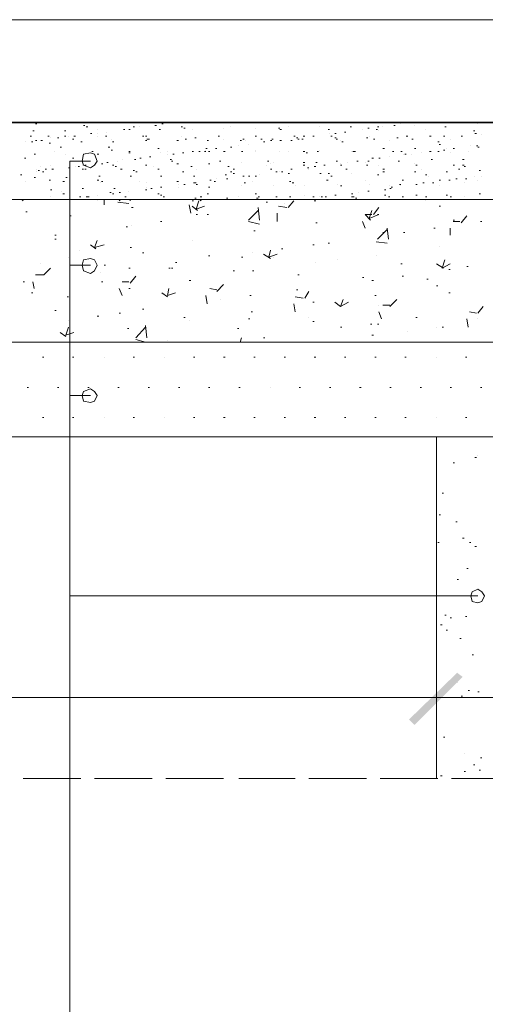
# Model space of a CAD drawing. Header units: inches. Extents: x 478 to 688, y 18 to 315.
# Tile 4 of 8: x 555 to 578, y 200 to 248. Entities that reach past the tile are written whole.
import ezdxf

# ---------------------------------------------------------------- set-up
doc = ezdxf.new("R2010")
doc.units = ezdxf.units.IN
doc.header["$MEASUREMENT"] = 0
doc.layers.get('0').update_dxf_attribs({"linetype": 'CONTINUOUS', "lineweight": 9})
doc.layers.add('H', color=7, linetype='CONTINUOUS', lineweight=30)
doc.layers.add('P', color=7, linetype='CONTINUOUS', lineweight=30)

msp = doc.modelspace()

# ---------------------------------------------------------------- hatches: boundary and pattern name
at = {"layer": 'H', "linetype": 'Continuous', "lineweight": 5}
for points in [[(574.161, 213.777), (574.428, 213.511), (576.494, 216.044)], [(574.428, 213.511), (576.494, 216.044), (576.761, 215.844)]]:
    msp.add_hatch(color=0, dxfattribs=at).paths.add_polyline_path(points)

# ---------------------------------------------------------------- linework, layer by layer
at = {"linetype": 'Continuous', "lineweight": 5}
msp.add_line((541.694, 247.777), (634.028, 247.777), dxfattribs=at)
at = {"layer": 'P', "color": 0, "linetype": 'Continuous', "lineweight": 35}
msp.add_lwpolyline([(654.682, 242.777), (522.282, 242.777)], dxfattribs=at)
at = {"layer": 'P', "color": 0, "linetype": 'Continuous', "lineweight": 5}
for points in [[(556.028, 242.711), (556.094, 242.711)], [(558.361, 242.644), (558.428, 242.644)], [(558.494, 242.577), (558.561, 242.577)], [(560.761, 242.577), (560.828, 242.577)], [(561.094, 242.577), (561.094, 242.577)], [(561.828, 242.644), (561.894, 242.644)], [(562.161, 242.711), (562.228, 242.711)], [(562.628, 242.777), (562.694, 242.777)], [(563.094, 242.577), (563.161, 242.577)], [(565.494, 242.577), (565.494, 242.577)], [(568.294, 242.577), (568.294, 242.577)], [(569.828, 242.577), (569.828, 242.577)], [(571.294, 242.577), (571.361, 242.577)], [(572.628, 242.577), (572.694, 242.577)], [(572.894, 242.577), (572.894, 242.577)], [(573.428, 242.644), (573.494, 242.644)], [(573.761, 242.711), (573.761, 242.711)], [(574.228, 242.777), (574.294, 242.777)], [(574.428, 242.644), (574.428, 242.644)], [(575.894, 242.577), (575.961, 242.577)], [(577.494, 242.711), (577.494, 242.711)], [(555.761, 242.111), (555.828, 242.111)], [(555.894, 242.377), (555.961, 242.377)], [(556.628, 242.111), (556.694, 242.111)], [(557.428, 242.377), (557.494, 242.377)], [(557.428, 242.111), (557.494, 242.111)], [(557.628, 242.111), (557.628, 242.111)], [(557.894, 242.111), (557.961, 242.111)], [(558.694, 242.244), (558.761, 242.244)], [(559.028, 242.444), (559.028, 242.444)], [(559.028, 242.244), (559.028, 242.244)], [(559.028, 242.111), (559.028, 242.111)], [(559.428, 242.111), (559.494, 242.111)], [(559.494, 242.311), (559.494, 242.311)], [(560.294, 242.444), (560.361, 242.444)], [(560.561, 242.444), (560.561, 242.444)], [(560.561, 242.444), (560.628, 242.444)], [(561.228, 242.111), (561.294, 242.111)], [(561.361, 242.111), (561.428, 242.111)], [(562.028, 242.444), (562.094, 242.444)], [(563.094, 242.111), (563.094, 242.111)], [(563.228, 242.511), (563.294, 242.511)], [(563.628, 242.444), (563.628, 242.444)], [(564.894, 242.111), (564.961, 242.111)], [(565.161, 242.511), (565.161, 242.511)], [(566.694, 242.511), (566.694, 242.511)], [(566.694, 242.111), (566.761, 242.111)], [(567.828, 242.511), (567.894, 242.511)], [(567.894, 242.444), (567.961, 242.444)], [(568.561, 242.111), (568.628, 242.111)], [(569.028, 242.111), (569.094, 242.111)], [(569.494, 242.111), (569.561, 242.111)], [(570.228, 242.444), (570.294, 242.444)], [(570.294, 242.244), (570.294, 242.244)], [(570.361, 242.111), (570.428, 242.111)], [(570.561, 242.244), (570.628, 242.244)], [(571.028, 242.311), (571.094, 242.311)], [(571.894, 242.444), (571.894, 242.444)], [(572.161, 242.511), (572.228, 242.511)], [(572.228, 242.111), (572.228, 242.111)], [(572.561, 242.444), (572.628, 242.444)], [(572.694, 242.377), (572.694, 242.377)], [(574.028, 242.111), (574.094, 242.111)], [(574.961, 242.444), (574.961, 242.444)], [(575.161, 242.111), (575.228, 242.111)], [(575.828, 242.111), (575.894, 242.111)], [(576.694, 242.111), (576.761, 242.111)], [(577.294, 242.377), (577.361, 242.377)], [(577.361, 242.244), (577.428, 242.244)], [(577.694, 242.177), (577.694, 242.177)], [(555.561, 241.844), (555.561, 241.844)], [(555.828, 241.844), (555.894, 241.844)], [(556.028, 241.911), (556.094, 241.911)], [(556.294, 241.911), (556.361, 241.911)], [(556.694, 241.777), (556.761, 241.777)], [(556.761, 242.044), (556.761, 242.044)], [(557.094, 242.044), (557.161, 242.044)], [(557.828, 241.977), (557.894, 241.977)], [(558.228, 241.844), (558.294, 241.844)], [(559.694, 241.977), (559.694, 241.977)], [(559.761, 241.844), (559.828, 241.844)], [(561.361, 241.911), (561.428, 241.911)], [(561.428, 241.977), (561.494, 241.977)], [(561.494, 241.977), (561.561, 241.977)], [(562.894, 241.911), (562.961, 241.911)], [(563.294, 241.977), (563.361, 241.977)], [(563.761, 242.044), (563.828, 242.044)], [(564.361, 241.911), (564.428, 241.911)], [(565.161, 241.977), (565.161, 241.977)], [(565.894, 241.644), (565.894, 241.644)], [(565.961, 241.911), (566.028, 241.911)], [(566.094, 241.977), (566.161, 241.977)], [(566.228, 241.911), (566.228, 241.911)], [(566.361, 241.711), (566.361, 241.711)], [(566.961, 241.977), (567.028, 241.977)], [(567.094, 241.844), (567.161, 241.844)], [(567.428, 241.911), (567.494, 241.911)], [(567.494, 241.977), (567.561, 241.977)], [(567.894, 241.911), (567.961, 241.911)], [(568.428, 241.911), (568.494, 241.911)], [(568.694, 242.044), (568.761, 242.044)], [(568.761, 241.977), (568.828, 241.977)], [(568.961, 241.977), (569.028, 241.977)], [(570.561, 242.044), (570.628, 242.044)], [(570.628, 241.977), (570.694, 241.977)], [(570.828, 241.911), (570.828, 241.911)], [(570.894, 241.844), (570.961, 241.844)], [(572.094, 242.044), (572.161, 242.044)], [(572.428, 241.977), (572.494, 241.977)], [(573.228, 241.911), (573.228, 241.911)], [(573.561, 242.044), (573.628, 242.044)], [(574.294, 241.977), (574.361, 241.977)], [(575.561, 241.844), (575.628, 241.844)], [(575.628, 241.711), (575.694, 241.711)], [(576.161, 241.977), (576.161, 241.977)], [(577.161, 241.644), (577.161, 241.644)], [(577.428, 241.644), (577.494, 241.644)], [(555.961, 241.244), (556.028, 241.244)], [(556.961, 241.377), (556.961, 241.377)], [(557.228, 241.577), (557.294, 241.577)], [(557.494, 241.244), (557.494, 241.244)], [(559.028, 240.911), (558.894, 241.244), (558.694, 241.311), (558.361, 241.244), (558.294, 240.911), (558.361, 240.711), (558.694, 240.577), (558.894, 240.711), (559.028, 240.911)], [(558.761, 241.377), (558.828, 241.377)], [(559.028, 241.244), (559.094, 241.244)], [(559.561, 241.577), (559.628, 241.577)], [(559.694, 241.444), (559.761, 241.444)], [(560.561, 241.377), (560.628, 241.377)], [(560.561, 241.311), (560.628, 241.311)], [(561.961, 241.511), (562.028, 241.511)], [(562.094, 241.311), (562.094, 241.311)], [(562.428, 241.377), (562.428, 241.377)], [(562.428, 241.244), (562.428, 241.244)], [(562.694, 241.244), (562.761, 241.244)], [(563.161, 241.311), (563.228, 241.311)], [(563.628, 241.377), (563.694, 241.377)], [(563.961, 241.377), (564.028, 241.377)], [(564.228, 241.377), (564.294, 241.377)], [(564.294, 241.511), (564.361, 241.511)], [(564.294, 241.444), (564.294, 241.444)], [(564.428, 241.377), (564.494, 241.377)], [(564.761, 241.511), (564.828, 241.511)], [(565.161, 241.377), (565.228, 241.377)], [(565.494, 241.577), (565.561, 241.577)], [(566.028, 241.377), (566.094, 241.377)], [(566.694, 241.444), (566.694, 241.444)], [(566.694, 241.377), (566.694, 241.377)], [(567.894, 241.377), (567.894, 241.377)], [(568.294, 241.377), (568.294, 241.377)], [(569.028, 241.377), (569.094, 241.377)], [(569.161, 241.311), (569.228, 241.311)], [(569.694, 241.377), (569.761, 241.377)], [(569.828, 241.444), (569.828, 241.444)], [(571.361, 241.377), (571.361, 241.377)], [(571.428, 241.377), (571.494, 241.377)], [(571.494, 241.377), (571.561, 241.377)], [(572.894, 241.511), (572.961, 241.511)], [(573.361, 241.377), (573.428, 241.377)], [(573.761, 241.377), (573.828, 241.377)], [(573.894, 241.244), (573.894, 241.244)], [(573.961, 241.244), (574.028, 241.244)], [(574.294, 241.244), (574.294, 241.244)], [(574.428, 241.511), (574.494, 241.511)], [(574.761, 241.311), (574.761, 241.311)], [(575.161, 241.377), (575.228, 241.377)], [(575.561, 241.377), (575.628, 241.377)], [(575.828, 241.444), (575.894, 241.444)], [(575.961, 241.511), (575.961, 241.511)], [(576.161, 241.311), (576.161, 241.311)], [(576.294, 241.511), (576.361, 241.511)], [(577.028, 241.377), (577.028, 241.377)], [(577.494, 241.577), (577.561, 241.577)], [(555.494, 241.044), (555.561, 241.044)], [(556.761, 240.711), (556.761, 240.711)], [(557.694, 166.111), (557.694, 240.911)], [(558.694, 240.911), (557.694, 240.911)], [(557.828, 241.044), (557.894, 241.044)], [(557.961, 240.911), (557.961, 240.911)], [(558.294, 240.711), (558.294, 240.711)], [(558.428, 240.711), (558.494, 240.711)], [(559.228, 240.777), (559.294, 240.777)], [(559.494, 240.844), (559.561, 240.844)], [(559.761, 240.711), (559.828, 240.711)], [(560.028, 240.911), (560.028, 240.911)], [(560.228, 240.977), (560.228, 240.977)], [(560.828, 240.977), (560.894, 240.977)], [(561.094, 241.044), (561.161, 241.044)], [(561.361, 240.711), (561.428, 240.711)], [(561.561, 241.111), (561.628, 241.111)], [(562.561, 240.977), (562.628, 240.977)], [(562.628, 240.911), (562.694, 240.911)], [(562.894, 240.777), (562.961, 240.777)], [(564.428, 240.777), (564.494, 240.777)], [(564.961, 240.911), (565.028, 240.911)], [(566.028, 240.844), (566.028, 240.844)], [(567.228, 240.711), (567.228, 240.711)], [(567.294, 240.911), (567.361, 240.911)], [(567.428, 240.777), (567.428, 240.777)], [(567.561, 240.844), (567.561, 240.844)], [(569.028, 240.844), (569.094, 240.844)], [(569.028, 240.711), (569.094, 240.711)], [(569.628, 240.844), (569.694, 240.844)], [(570.028, 240.711), (570.094, 240.711)], [(570.628, 240.911), (570.694, 240.911)], [(570.828, 240.777), (570.828, 240.777)], [(570.828, 240.711), (570.894, 240.711)], [(571.161, 240.844), (571.161, 240.844)], [(571.628, 240.911), (571.694, 240.911)], [(572.028, 240.844), (572.028, 240.844)], [(572.094, 240.711), (572.161, 240.711)], [(572.161, 240.911), (572.228, 240.911)], [(572.361, 241.044), (572.428, 241.044)], [(572.694, 241.044), (572.761, 241.044)], [(572.694, 240.711), (572.694, 240.711)], [(573.228, 241.111), (573.228, 241.111)], [(573.628, 240.911), (573.694, 240.911)], [(574.428, 240.777), (574.428, 240.777)], [(574.494, 240.711), (574.561, 240.711)], [(575.228, 240.977), (575.294, 240.977)], [(576.294, 240.711), (576.361, 240.711)], [(576.761, 240.977), (576.828, 240.977)], [(576.761, 240.711), (576.828, 240.711)], [(555.294, 240.244), (555.361, 240.244)], [(556.094, 240.511), (556.094, 240.511)], [(556.094, 240.377), (556.094, 240.377)], [(556.161, 240.444), (556.228, 240.444)], [(556.294, 240.644), (556.294, 240.644)], [(556.361, 240.377), (556.428, 240.377)], [(556.494, 240.511), (556.561, 240.511)], [(556.828, 240.511), (556.894, 240.511)], [(557.628, 240.577), (557.694, 240.577)], [(557.961, 240.644), (557.961, 240.644)], [(558.094, 240.644), (558.161, 240.644)], [(558.294, 240.511), (558.361, 240.511)], [(558.428, 240.511), (558.494, 240.511)], [(559.094, 240.177), (559.161, 240.177)], [(559.894, 240.644), (559.961, 240.644)], [(560.161, 240.511), (560.228, 240.511)], [(560.628, 240.177), (560.694, 240.177)], [(560.761, 240.444), (560.828, 240.444)], [(560.894, 240.377), (560.961, 240.377)], [(561.761, 240.644), (561.761, 240.644)], [(561.961, 240.511), (562.028, 240.511)], [(562.094, 240.177), (562.161, 240.177)], [(563.161, 240.377), (563.228, 240.377)], [(563.561, 240.644), (563.628, 240.644)], [(563.694, 240.177), (563.761, 240.177)], [(563.828, 240.511), (563.828, 240.511)], [(565.228, 240.244), (565.294, 240.244)], [(565.361, 240.644), (565.428, 240.644)], [(565.494, 240.377), (565.561, 240.377)], [(565.628, 240.511), (565.694, 240.511)], [(565.628, 240.311), (565.694, 240.311)], [(566.094, 240.177), (566.161, 240.177)], [(566.361, 240.177), (566.428, 240.177)], [(566.694, 240.177), (566.761, 240.177)], [(566.894, 240.244), (566.894, 240.244)], [(567.428, 240.511), (567.494, 240.511)], [(567.694, 240.377), (567.761, 240.377)], [(567.894, 240.377), (567.894, 240.377)], [(567.961, 240.377), (568.028, 240.377)], [(568.294, 240.311), (568.361, 240.311)], [(568.428, 240.511), (568.494, 240.511)], [(569.228, 240.577), (569.294, 240.577)], [(569.294, 240.511), (569.294, 240.511)], [(569.561, 240.644), (569.628, 240.644)], [(569.828, 240.311), (569.894, 240.311)], [(570.228, 240.311), (570.294, 240.311)], [(570.361, 240.177), (570.428, 240.177)], [(571.094, 240.511), (571.161, 240.511)], [(571.361, 240.311), (571.361, 240.311)], [(572.628, 240.244), (572.694, 240.244)], [(572.894, 240.511), (572.961, 240.511)], [(572.894, 240.377), (572.961, 240.377)], [(574.428, 240.377), (574.494, 240.377)], [(574.761, 240.511), (574.761, 240.511)], [(574.961, 240.244), (575.028, 240.244)], [(575.094, 240.177), (575.094, 240.177)], [(575.961, 240.377), (576.028, 240.377)], [(576.561, 240.511), (576.628, 240.511)], [(576.828, 240.644), (576.894, 240.644)], [(577.361, 240.177), (577.361, 240.177)], [(577.561, 240.444), (577.628, 240.444)], [(577.694, 240.177), (577.694, 240.177)], [(555.561, 239.911), (555.561, 239.911)], [(555.961, 240.111), (556.028, 240.111)], [(556.694, 239.977), (556.761, 239.977)], [(557.361, 239.911), (557.428, 239.911)], [(557.494, 240.111), (557.561, 240.111)], [(559.028, 239.977), (559.094, 239.977)], [(559.161, 239.844), (559.161, 239.844)], [(559.228, 239.911), (559.294, 239.911)], [(561.094, 239.911), (561.094, 239.911)], [(561.428, 239.844), (561.428, 239.844)], [(562.894, 239.911), (562.961, 239.911)], [(562.961, 239.777), (562.961, 239.777)], [(563.228, 239.777), (563.294, 239.777)], [(563.694, 239.844), (563.761, 239.844)], [(563.761, 239.844), (563.828, 239.844)], [(563.828, 239.777), (563.894, 239.777)], [(564.494, 239.977), (564.561, 239.977)], [(564.694, 239.911), (564.761, 239.911)], [(564.828, 240.044), (564.828, 240.044)], [(565.294, 240.044), (565.361, 240.044)], [(566.028, 239.711), (566.028, 239.711)], [(566.161, 239.844), (566.228, 239.844)], [(566.561, 239.911), (566.561, 239.911)], [(567.561, 239.711), (567.561, 239.711)], [(568.361, 239.911), (568.428, 239.911)], [(568.494, 239.844), (568.561, 239.844)], [(568.628, 239.711), (568.628, 239.711)], [(569.094, 239.711), (569.094, 239.711)], [(570.161, 239.977), (570.228, 239.977)], [(570.694, 239.777), (570.694, 239.777)], [(570.828, 239.711), (570.894, 239.711)], [(572.028, 239.977), (572.028, 239.977)], [(572.228, 239.777), (572.228, 239.777)], [(573.228, 239.711), (573.228, 239.711)], [(573.694, 239.777), (573.761, 239.777)], [(573.761, 239.711), (573.761, 239.711)], [(573.828, 239.977), (573.894, 239.977)], [(574.494, 239.777), (574.561, 239.777)], [(574.828, 239.844), (574.894, 239.844)], [(575.294, 239.844), (575.294, 239.844)], [(575.294, 239.844), (575.361, 239.844)], [(575.628, 239.977), (575.694, 239.977)], [(575.628, 239.711), (575.628, 239.711)], [(576.094, 239.977), (576.161, 239.977)], [(576.428, 240.044), (576.494, 240.044)], [(576.828, 239.844), (576.828, 239.844)], [(576.894, 240.044), (576.961, 240.044)], [(577.494, 239.977), (577.494, 239.977)], [(556.761, 239.511), (556.828, 239.511)], [(557.294, 239.444), (557.294, 239.444)], [(557.361, 239.311), (557.428, 239.311)], [(558.294, 239.577), (558.361, 239.577)], [(559.028, 239.244), (559.028, 239.244)], [(559.628, 239.377), (559.694, 239.377)], [(559.761, 239.311), (559.828, 239.311)], [(559.828, 239.577), (559.894, 239.577)], [(560.094, 239.377), (560.161, 239.377)], [(560.561, 239.444), (560.561, 239.444)], [(561.361, 239.511), (561.428, 239.511)], [(561.428, 239.644), (561.428, 239.644)], [(561.628, 239.577), (561.694, 239.577)], [(561.961, 239.311), (562.028, 239.311)], [(562.094, 239.644), (562.161, 239.644)], [(562.094, 239.244), (562.161, 239.244)], [(562.961, 239.644), (562.961, 239.644)], [(564.361, 239.311), (564.428, 239.311)], [(564.428, 239.644), (564.494, 239.644)], [(566.694, 239.311), (566.761, 239.311)], [(569.094, 239.244), (569.094, 239.244)], [(570.561, 239.244), (570.628, 239.244)], [(571.361, 239.311), (571.428, 239.311)], [(571.694, 239.377), (571.694, 239.377)], [(572.161, 239.444), (572.228, 239.444)], [(572.961, 239.511), (573.028, 239.511)], [(572.961, 239.244), (573.028, 239.244)], [(573.228, 239.577), (573.294, 239.577)], [(573.294, 239.644), (573.361, 239.644)], [(574.494, 239.244), (574.561, 239.244)], [(575.961, 239.244), (576.028, 239.244)], [(577.561, 239.311), (577.628, 239.311)], [(634.028, 239.044), (524.028, 239.044)], [(555.361, 239.044), (555.428, 238.977)], [(555.428, 239.044), (555.428, 239.044)], [(555.428, 239.044), (555.428, 239.044)], [(556.761, 239.177), (556.761, 239.177)], [(558.161, 239.177), (558.228, 239.177)], [(558.494, 239.177), (558.561, 239.177)], [(558.561, 239.177), (558.628, 239.177)], [(559.028, 238.977), (559.028, 238.977)], [(559.361, 238.777), (559.361, 239.044)], [(560.028, 238.911), (560.561, 238.844)], [(560.094, 238.977), (560.161, 239.044)], [(560.361, 239.177), (560.428, 239.177)], [(560.628, 238.977), (560.628, 239.044)], [(562.228, 239.177), (562.294, 239.177)], [(563.561, 238.377), (563.494, 238.777)], [(563.628, 238.977), (563.694, 238.977)], [(563.694, 239.044), (563.961, 239.044)], [(563.761, 239.111), (563.828, 239.111)], [(563.828, 238.577), (563.961, 238.977)], [(564.028, 239.177), (564.094, 239.177)], [(564.028, 238.977), (564.094, 239.044)], [(565.294, 239.111), (565.361, 239.111)], [(565.894, 239.177), (565.894, 239.177)], [(566.761, 239.111), (566.828, 239.111)], [(566.828, 239.177), (566.894, 239.177)], [(567.228, 238.911), (567.294, 238.911)], [(567.694, 239.177), (567.761, 239.177)], [(568.094, 238.844), (568.094, 238.844)], [(568.294, 238.644), (568.561, 238.977)], [(568.361, 239.177), (568.428, 239.177)], [(569.494, 239.177), (569.561, 239.177)], [(569.561, 238.977), (569.628, 238.977)], [(569.828, 239.177), (569.828, 239.177)], [(569.894, 239.177), (569.961, 239.177)], [(570.094, 239.177), (570.161, 239.177)], [(571.361, 239.177), (571.428, 239.177)], [(571.361, 239.177), (571.361, 239.177)], [(571.428, 239.177), (571.494, 239.177)], [(571.561, 239.111), (571.628, 239.111)], [(571.828, 239.044), (571.894, 239.044)], [(573.161, 239.177), (573.228, 239.177)], [(573.828, 239.177), (573.894, 239.177)], [(574.961, 239.177), (575.028, 239.177)], [(574.961, 238.977), (574.961, 238.977)], [(576.161, 239.177), (576.228, 239.177)], [(576.828, 239.177), (576.828, 239.177)], [(555.561, 238.444), (555.628, 238.444)], [(560.694, 238.644), (560.761, 238.644)], [(563.628, 238.711), (563.894, 238.511)], [(563.828, 238.577), (564.228, 238.711)], [(563.828, 238.311), (563.894, 238.311)], [(564.361, 238.311), (564.428, 238.311)], [(566.361, 238.044), (566.828, 238.511)], [(566.894, 238.044), (566.828, 238.644)], [(567.761, 237.977), (567.761, 238.377)], [(567.828, 238.711), (568.228, 238.644)], [(572.028, 238.311), (572.361, 238.311)], [(572.028, 238.311), (572.294, 238.044)], [(572.228, 238.111), (572.361, 238.511)], [(572.228, 238.111), (572.694, 238.311)], [(572.428, 238.311), (572.694, 238.644)], [(572.628, 238.311), (572.694, 238.311)], [(575.628, 238.711), (575.694, 238.711)], [(557.694, 238.244), (557.761, 238.244)], [(562.094, 237.977), (562.161, 237.977)], [(566.361, 237.977), (566.894, 237.844)], [(569.628, 237.911), (569.694, 237.911)], [(572.028, 237.644), (571.894, 237.977)], [(576.294, 238.044), (576.361, 238.044)], [(576.294, 237.977), (576.628, 237.977)], [(576.694, 237.911), (576.961, 238.244)], [(577.628, 237.977), (577.694, 237.977)], [(556.961, 237.311), (557.028, 237.311)], [(560.428, 237.711), (560.494, 237.711)], [(560.694, 237.777), (560.694, 237.777)], [(566.628, 237.511), (566.694, 237.511)], [(572.628, 237.111), (573.094, 237.577)], [(572.894, 237.444), (572.961, 237.444)], [(573.161, 237.111), (573.094, 237.644)], [(573.894, 237.444), (573.961, 237.444)], [(575.361, 237.644), (575.428, 237.644)], [(576.161, 237.311), (576.161, 237.644)], [(556.961, 237.111), (557.028, 237.111)], [(558.694, 236.844), (558.961, 236.644)], [(558.894, 236.711), (559.028, 237.044)], [(558.894, 236.711), (559.361, 236.844)], [(563.628, 237.044), (563.628, 237.044)], [(569.494, 236.844), (569.561, 236.844)], [(570.228, 236.911), (570.294, 236.911)], [(572.561, 236.977), (573.094, 236.911)], [(558.161, 236.577), (558.161, 236.577)], [(560.628, 236.711), (560.694, 236.711)], [(561.228, 236.444), (561.294, 236.444)], [(566.561, 236.444), (566.561, 236.444)], [(567.094, 236.377), (567.428, 236.177)], [(567.361, 236.244), (567.428, 236.577)], [(567.361, 236.244), (567.761, 236.377)], [(567.961, 236.644), (568.028, 236.644)], [(575.628, 236.777), (575.628, 236.777)], [(556.294, 235.911), (556.294, 235.911)], [(557.628, 236.244), (557.628, 236.244)], [(559.028, 235.844), (558.894, 236.111), (558.694, 236.177), (558.361, 236.111), (558.294, 235.844), (558.361, 235.577), (558.694, 235.444), (558.894, 235.577), (559.028, 235.844)], [(562.828, 235.977), (562.894, 235.977)], [(564.428, 236.311), (564.494, 236.311)], [(566.028, 236.244), (566.094, 236.244)], [(567.561, 236.244), (567.561, 236.244)], [(569.628, 235.977), (569.628, 235.977)], [(570.694, 236.111), (570.694, 236.111)], [(572.561, 236.311), (572.561, 236.311)], [(573.761, 235.911), (573.828, 235.911)], [(575.494, 235.911), (575.828, 235.711)], [(575.761, 235.711), (575.894, 236.111)], [(575.761, 235.711), (576.161, 235.911)], [(556.428, 235.377), (556.761, 235.711)], [(558.694, 235.844), (557.694, 235.844)], [(559.161, 235.511), (559.161, 235.511)], [(559.361, 235.844), (559.428, 235.844)], [(560.561, 235.711), (560.628, 235.711)], [(562.494, 235.711), (562.561, 235.711)], [(562.628, 235.711), (562.694, 235.711)], [(565.628, 235.577), (565.694, 235.577)], [(566.561, 235.577), (566.628, 235.577)], [(576.094, 235.644), (576.161, 235.644)], [(576.961, 235.777), (577.028, 235.777)], [(555.428, 235.044), (555.494, 235.044)], [(555.961, 234.711), (555.894, 235.044)], [(556.028, 235.377), (556.428, 235.377)], [(559.228, 235.044), (559.294, 235.044)], [(560.228, 235.044), (560.561, 235.044)], [(560.628, 234.977), (560.894, 235.311)], [(563.494, 235.111), (563.561, 235.111)], [(564.828, 234.577), (565.161, 234.911)], [(568.761, 235.377), (568.828, 235.377)], [(571.894, 235.244), (571.961, 235.244)], [(572.361, 235.111), (572.428, 235.111)], [(573.828, 235.311), (573.894, 235.311)], [(575.028, 235.177), (575.094, 235.177)], [(555.828, 234.511), (555.894, 234.511)], [(560.228, 234.377), (560.094, 234.711)], [(560.561, 234.711), (560.628, 234.711)], [(562.161, 234.511), (562.428, 234.311)], [(562.428, 234.377), (562.494, 234.711)], [(562.428, 234.377), (562.828, 234.511)], [(564.494, 234.711), (564.828, 234.644)], [(568.694, 234.644), (568.761, 234.644)], [(569.094, 234.244), (569.294, 234.577)], [(575.494, 234.844), (575.561, 234.844)], [(576.094, 234.511), (576.161, 234.511)], [(557.561, 234.311), (557.628, 234.311)], [(564.361, 233.977), (564.294, 234.377)], [(565.028, 234.177), (565.028, 234.177)], [(566.428, 234.377), (566.494, 234.377)], [(568.628, 233.577), (568.561, 233.977)], [(568.628, 234.311), (569.028, 234.244)], [(569.494, 234.044), (569.561, 234.044)], [(570.561, 234.044), (570.828, 233.844)], [(570.828, 233.844), (570.961, 234.177)], [(570.828, 233.844), (571.228, 234.044)], [(572.494, 234.377), (572.561, 234.377)], [(573.228, 233.844), (573.561, 234.177)], [(556.961, 233.644), (557.028, 233.644)], [(560.094, 233.511), (560.161, 233.511)], [(561.228, 233.711), (561.294, 233.711)], [(566.494, 233.577), (566.561, 233.577)], [(572.694, 233.911), (572.694, 233.911)], [(572.828, 233.244), (572.694, 233.577)], [(572.894, 233.911), (573.228, 233.911)], [(577.094, 233.577), (577.428, 233.511)], [(577.494, 233.511), (577.761, 233.844)], [(557.628, 233.177), (557.628, 233.177)], [(559.028, 233.377), (559.094, 233.377)], [(563.228, 233.311), (563.294, 233.311)], [(563.494, 233.177), (563.494, 233.177)], [(566.361, 233.244), (566.428, 233.244)], [(569.294, 233.311), (569.294, 233.311)], [(569.494, 233.111), (569.561, 233.111)], [(574.494, 233.311), (574.561, 233.311)], [(577.028, 232.844), (576.961, 233.244)], [(577.494, 233.244), (577.494, 233.244)], [(557.228, 232.577), (557.494, 232.377)], [(557.494, 232.444), (557.628, 232.844)], [(557.494, 232.444), (557.894, 232.577)], [(560.494, 232.777), (560.561, 232.777)], [(560.894, 232.311), (561.361, 232.844)], [(561.428, 232.311), (561.361, 232.911)], [(565.828, 232.777), (565.894, 232.777)], [(570.828, 232.844), (570.894, 232.844)], [(572.294, 232.977), (572.361, 232.977)], [(572.628, 232.977), (572.694, 232.977)], [(574.094, 232.644), (574.094, 232.644)], [(575.494, 232.844), (575.494, 232.844)], [(575.761, 232.844), (575.828, 232.844)], [(634.028, 232.111), (524.028, 232.111)], [(557.494, 232.377), (557.494, 232.377)], [(560.894, 232.244), (561.361, 232.111)], [(562.428, 232.177), (562.428, 232.177)], [(565.961, 232.111), (566.028, 232.311)], [(567.094, 232.311), (567.161, 232.311)], [(572.361, 232.444), (572.428, 232.444)], [(556.361, 231.377), (556.428, 231.377)], [(557.828, 231.377), (557.894, 231.377)], [(559.361, 231.377), (559.361, 231.377)], [(560.761, 231.377), (560.828, 231.377)], [(562.294, 231.377), (562.294, 231.377)], [(563.694, 231.377), (563.761, 231.377)], [(565.161, 231.377), (565.228, 231.377)], [(566.628, 231.377), (566.694, 231.377)], [(568.094, 231.377), (568.161, 231.377)], [(569.561, 231.377), (569.628, 231.377)], [(571.028, 231.377), (571.094, 231.377)], [(572.494, 231.377), (572.561, 231.377)], [(573.961, 231.377), (574.028, 231.377)], [(575.494, 231.377), (575.494, 231.377)], [(576.894, 231.377), (576.961, 231.377)], [(555.628, 229.911), (555.694, 229.911)], [(557.094, 229.911), (557.161, 229.911)], [(559.028, 229.511), (558.894, 229.711), (558.694, 229.844), (558.361, 229.711), (558.294, 229.511), (558.361, 229.244), (558.694, 229.177), (558.894, 229.244), (559.028, 229.511)], [(558.561, 229.911), (558.628, 229.911)], [(560.028, 229.911), (560.094, 229.911)], [(561.494, 229.911), (561.561, 229.911)], [(562.961, 229.911), (563.028, 229.911)], [(564.428, 229.911), (564.494, 229.911)], [(565.894, 229.911), (565.961, 229.911)], [(567.428, 229.911), (567.428, 229.911)], [(568.828, 229.911), (568.894, 229.911)], [(570.294, 229.911), (570.361, 229.911)], [(571.761, 229.911), (571.828, 229.911)], [(573.228, 229.911), (573.294, 229.911)], [(574.694, 229.911), (574.761, 229.911)], [(576.161, 229.911), (576.228, 229.911)], [(577.628, 229.911), (577.694, 229.911)], [(558.694, 229.511), (557.694, 229.511)], [(556.361, 228.444), (556.428, 228.444)], [(557.828, 228.444), (557.894, 228.444)], [(559.361, 228.444), (559.361, 228.444)], [(560.761, 228.444), (560.828, 228.444)], [(562.294, 228.444), (562.294, 228.444)], [(563.694, 228.444), (563.761, 228.444)], [(565.161, 228.444), (565.228, 228.444)], [(566.628, 228.444), (566.694, 228.444)], [(568.094, 228.444), (568.161, 228.444)], [(569.561, 228.444), (569.628, 228.444)], [(571.028, 228.444), (571.094, 228.444)], [(572.494, 228.444), (572.561, 228.444)], [(573.961, 228.444), (574.028, 228.444)], [(575.494, 228.444), (575.494, 228.444)], [(576.894, 228.444), (576.961, 228.444)], [(634.028, 227.511), (541.694, 227.511)], [(575.494, 227.511), (575.494, 210.911)], [(577.361, 226.511), (577.428, 226.511)], [(577.494, 226.577), (577.494, 226.577)], [(576.294, 226.244), (576.361, 226.244)], [(575.761, 224.777), (575.828, 224.777)], [(575.628, 223.711), (575.694, 223.711)], [(576.428, 223.377), (576.494, 223.377)], [(576.761, 222.577), (576.828, 222.577)], [(575.561, 222.377), (575.628, 222.377)], [(577.094, 222.377), (577.161, 222.377)], [(577.361, 222.177), (577.428, 222.177)], [(576.961, 221.111), (577.028, 221.111)], [(576.494, 220.577), (576.561, 220.577)], [(577.828, 219.777), (577.694, 219.977), (577.494, 220.111), (577.228, 219.977), (577.161, 219.777), (577.228, 219.511), (577.494, 219.444), (577.694, 219.511), (577.828, 219.777)], [(577.494, 219.777), (557.694, 219.777)], [(575.894, 218.844), (575.961, 218.844)], [(576.161, 218.711), (576.228, 218.711)], [(576.894, 218.777), (576.961, 218.777)], [(575.694, 218.377), (575.761, 218.377)], [(575.961, 218.111), (576.028, 218.111)], [(576.628, 217.711), (576.694, 217.711)], [(577.228, 216.911), (577.294, 216.911)], [(576.494, 215.577), (576.494, 215.577)], [(539.294, 214.844), (637.361, 214.844)], [(575.494, 214.844), (575.561, 214.844)], [(576.694, 214.911), (576.761, 214.911)], [(577.028, 215.177), (577.094, 215.177)], [(577.494, 215.111), (577.561, 215.111)], [(575.828, 212.911), (575.894, 212.911)], [(576.828, 212.111), (576.828, 212.111)], [(577.294, 211.577), (577.361, 211.577)], [(577.628, 211.911), (577.694, 211.911)], [(575.694, 211.044), (575.761, 211.044)], [(576.828, 211.244), (576.894, 211.244)], [(577.561, 211.311), (577.628, 211.311)], [(555.428, 210.911), (558.228, 210.911)], [(558.894, 210.911), (561.694, 210.911)], [(562.361, 210.911), (565.161, 210.911)], [(565.894, 210.911), (568.628, 210.911)], [(569.294, 210.911), (572.094, 210.911)], [(572.761, 210.911), (575.561, 210.911)], [(576.228, 210.911), (579.028, 210.911)]]:
    msp.add_lwpolyline(points, dxfattribs=at)

doc.saveas('drawing.dxf')
